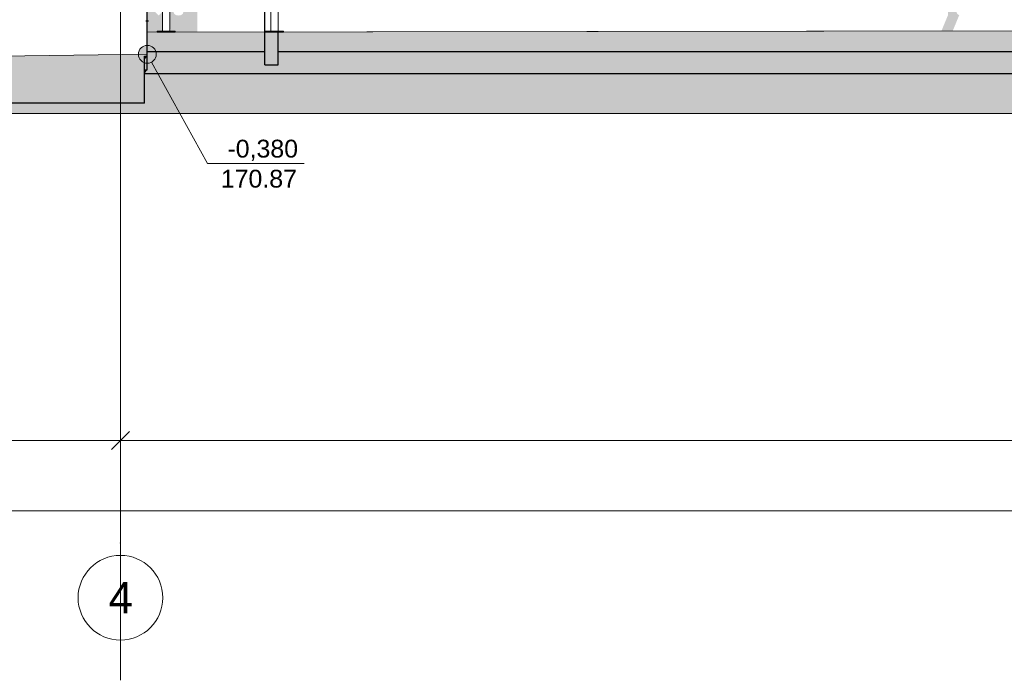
# Model space of a CAD drawing. Header units: millimetres. Extents: x -95523 to 190468, y -7401 to 17692.
# Tile 5 of 139: x -81017 to -69977, y -7401 to 8. Entities that reach past the tile are written whole.
import ezdxf

# ---------------------------------------------------------------- set-up
doc = ezdxf.new("R2010")
doc.units = ezdxf.units.MM
doc.header["$MEASUREMENT"] = 0
doc.set_wipeout_variables(frame=1)
doc.linetypes.add('Wipeout_Contour', pattern=[1000, 0, -1000])
doc.linetypes.add('Штрих-Штриховая', pattern=[10.936111, 5.291667, -2.116667, 1.411111, -2.116667])
for name, color, linetype, lineweight in [('Р_Фасад в осях 1-24_2_1 Молдинги_Ном._пера__1', 7, 'Continuous', 15), ('Р_Фасад в осях 1-24_2_1_ Лестницы металл_Ном._пера__1', 7, 'Continuous', 15), ('Р_Фасад в осях 1-24_2_1_ Лестницы металл_Ном._пера__2', 8, 'Continuous', 15), ('Р_Фасад в осях 1-24_2_1_ОСИ ФАСАДА_Ном._пера__1', 7, 'Continuous', 15), ('Р_Фасад в осях 1-24_2_1_ОСИ ФАСАДА_Ном._пера__2', 8, 'Continuous', 15), ('Р_Фасад в осях 1-24_2_1_Цоколь_Ном._пера__2', 8, 'Continuous', 15), ('Р_Фасад в осях 1-24_2_1_Цоколь_Ном._пера__21', 7, 'Continuous', 30), ('Р_Фасад в осях 1-24_2_2D - Общий_Ном._пера__2', 8, 'Continuous', 15), ('Р_Фасад в осях 1-24_2_2D - Общий_Ном._пера__74', 255, 'Continuous', 0), ('Р_Фасад в осях 1-24_2_Конструктив - Колонны_Ном._пера__21', 7, 'Continuous', 30), ('Р_Фасад в осях 1-24_2_Конструктив - Стены Несущие_Ном._пера__2', 8, 'Continuous', 15), ('Р_Фасад в осях 1-24_2_Конструктив - Стены Несущие_Ном._пера__21', 7, 'Continuous', 30), ('Р_Фасад в осях 1-24_2_Размер - Общий_Ном._пера__1', 7, 'Continuous', 15), ('Р_Фасад в осях 1-24_2_Размер - Отметка Уровня_Ном._пера__1', 7, 'Continuous', 15), ('Р_Фасад в осях 1-24_2_Элемент Модели - Оси_Ном._пера__2', 8, 'Continuous', 15)]:
    doc.layers.add(name, color=color, linetype=linetype, lineweight=lineweight)
doc.layers.add('Р_Фасад в осях 1-24_2_1 Молдинги_Ном._пера__48', color=7, linetype='Continuous', lineweight=60, true_color=0xa80f02)
doc.layers.add('Р_Фасад в осях 1-24_2_Размер - Отметка Уровня', color=7, linetype='Continuous')
doc.styles.add('СГЕНЕРИР_СТИЛЬ_1', font='arial.ttf')

msp = doc.modelspace()

# ---------------------------------------------------------------- hatches: boundary and pattern name
at = {"layer": 'Р_Фасад в осях 1-24_2_1_ Лестницы металл_Ном._пера__2', "linetype": 'Continuous', "lineweight": 0, "true_color": 0x3f3f3f}
for points in [[(-79462.9, -131.9), (-79339.2, -131.9), (-79332.2, -121.9), (-79457.9, -121.9)], [(-78247.9, -131.9), (-78124.2, -131.9), (-78117.2, -121.9), (-78242.9, -121.9)]]:
    msp.add_hatch(color=250, dxfattribs=at).paths.add_polyline_path(points)
at = {"layer": 'Р_Фасад в осях 1-24_2_1_Цоколь_Ном._пера__2', "linetype": 'Continuous', "lineweight": 0, "true_color": 0x3f3f3f}
for points in [[(-79586, 380), (-79586, -349.1), (-79461.6, -173.2), (-79453.7, -173.7), (-79429.7, -172.5), (-79403.4, -169), (-79378.9, -163.8), (-79359.8, -157.6), (-79349.1, -151.4), (-79341, -131.9), (-79474.7, -131.9), (-79474.7, -121.9), (-79417.2, -121.9), (-79417.2, 97.1), (-79459.6, 54.7), (-79581.7, 176.9), (-79581.7, 380)], [(-70700.8, -163.8), (-70701.5, -169), (-70692.1, -172.5), (-70674, -173.7), (-70650, -172.5), (-70623.7, -169), (-70599.2, -163.8), (-70580.1, -157.6), (-70569.4, -151.4), (-70482.1, 59.3), (-70496.4, 66.1), (-70508.3, 78.7), (-70512.5, 93.6), (-70512.5, 380), (-70606.8, 380), (-70606.8, 283.8), (-70609.8, 271.3), (-70609.8, 241.3), (-70606.8, 233), (-70606.8, 63.1)], [(-79292.2, 134.7), (-79332.2, 134.7), (-79332.2, -110.6), (-79324.9, -93.1), (-79324.9, -121.9), (-79274.7, -121.9), (-79274.7, -131.9), (-79324.9, -131.9), (-79324.9, -351.2), (-79024.9, -351.2), (-79024.9, 134.7), (-79182.2, 134.7), (-79182.2, 93.6), (-79186.4, 78.7), (-79198.3, 66.1), (-79216.1, 57.6), (-79237.2, 54.7), (-79258.2, 57.6), (-79276.1, 66.1), (-79288, 78.7), (-79292.2, 93.6)], [(-79616, -441), (-79587, -400), (-79616, -400)]]:
    msp.add_hatch(color=250, dxfattribs=at).paths.add_polyline_path(points)
at = {"layer": 'Р_Фасад в осях 1-24_2_2D - Общий_Ном._пера__2', "linetype": 'Continuous', "lineweight": 15}
h = msp.add_hatch(dxfattribs=at)
h.set_pattern_fill('ГРУНТ_02_0002', color=8, style=0, pattern_type=2)
h.set_pattern_definition([(45, (0, 0), (-275.7716, 275.7716), []), (45, (-91.9, 91.9), (-551.543, 551.543), []), (45, (-183.85, 183.85), (-551.543, 551.543), []), (135, (-275.77, 275.77), (91.92388, 91.92388), [390, -390])])
h.paths.add_polyline_path([(-92197.2, -550), (-92197.2, -510), (-95523.4, -510), (-95523.4, -1042.9), (31270, -1042.9), (31270, 0), (28064.8, 0), (28064.8, -365.9), (15451.8, -320), (15451.8, 0), (-22437.2, -20.3), (-22437.2, -80), (-41667.2, -60), (-44177.8, -80), (-79586.1, -130), (-79586.1, -380)])
at = {"layer": 'Р_Фасад в осях 1-24_2_Конструктив - Стены Несущие_Ном._пера__2', "linetype": 'Continuous', "lineweight": 0, "true_color": 0x3f3f3f}
for points in [[(-79586, -351.2), (-79586, -389.8), (-79352.2, -389.8), (-79352.2, -600), (-79052.2, -600), (-79052.2, -389.8), (-78267.2, -389.8), (-78267.2, -351.2)], [(-78117.2, -351.2), (-78117.2, -389.8), (-55167.2, -389.8), (-55167.2, -351.2)], [(-79587, -555.8), (-79616, -555.8), (-79616, -596.7)]]:
    msp.add_hatch(color=250, dxfattribs=at).paths.add_polyline_path(points)
at = {"layer": 'Р_Фасад в осях 1-24_2_Размер - Отметка Уровня', "linetype": 'Continuous', "lineweight": 0, "true_color": 0x000000}
msp.add_hatch(color=18, dxfattribs=at).paths.add_polyline_path([(-79686.1, -380), (-79678.5, -418.3), (-79656.8, -450.7), (-79624.4, -472.4), (-79586.1, -480), (-79547.8, -472.4), (-79515.4, -450.7), (-79493.7, -418.3), (-79486.1, -380), (-79493.7, -341.7), (-79515.4, -309.3), (-79547.8, -287.6), (-79586.1, -280), (-79624.4, -287.6), (-79656.8, -309.3), (-79678.5, -341.7)])

# ---------------------------------------------------------------- linework, layer by layer
at = {"layer": 'Р_Фасад в осях 1-24_2_1 Молдинги_Ном._пера__1', "color": 7, "linetype": 'Continuous', "lineweight": 15}
for p, q in [((-79586.1, 0), (-79586.1, -380)), ((-79586.1, 0), (-79586.1, -130)), ((-79586.1, -130), (-44177.8, -80))]:
    msp.add_line(p, q, dxfattribs=at)
at = {"layer": 'Р_Фасад в осях 1-24_2_1 Молдинги_Ном._пера__1', "color": 7, "linetype": 'Continuous', "lineweight": 15, "flags": 128}
msp.add_lwpolyline([(-92197.2, -550), (-79586.1, -380)], dxfattribs=at)
at = {"layer": 'Р_Фасад в осях 1-24_2_1 Молдинги_Ном._пера__48', "color": 14, "linetype": 'Continuous', "lineweight": 60, "true_color": 0xa80f02}
msp.add_line((-79586.1, 0), (-79586.1, -13), dxfattribs=at)
at = {"layer": 'Р_Фасад в осях 1-24_2_1_ Лестницы металл_Ном._пера__1', "color": 7, "linetype": 'Continuous', "lineweight": 15}
for p, q in [((-79332.2, -121.9), (-79332.2, 134.7)), ((-78202.2, -121.9), (-78202.2, 134.7)), ((-78117.2, -121.9), (-78117.2, 134.7)), ((-79417.2, -121.9), (-79417.2, 97.1)), ((-79417.2, -121.9), (-79474.7, -121.9)), ((-79474.7, -121.9), (-79474.7, -131.9)), ((-79474.7, -131.9), (-79274.7, -131.9)), ((-79417.2, -121.9), (-79332.2, -121.9)), ((-79274.7, -121.9), (-79332.2, -121.9)), ((-79274.7, -131.9), (-79274.7, -121.9)), ((-78202.2, -121.9), (-78259.7, -121.9)), ((-78259.7, -121.9), (-78259.7, -131.9)), ((-78259.7, -131.9), (-78059.7, -131.9)), ((-78202.2, -121.9), (-78117.2, -121.9)), ((-78059.7, -121.9), (-78117.2, -121.9)), ((-78059.7, -131.9), (-78059.7, -121.9))]:
    msp.add_line(p, q, dxfattribs=at)
at = {"layer": 'Р_Фасад в осях 1-24_2_1_ОСИ ФАСАДА_Ном._пера__1', "color": 7, "linetype": 'Continuous', "lineweight": 15}
msp.add_circle((-79887.2, -6475), 475, dxfattribs=at)
at = {"layer": 'Р_Фасад в осях 1-24_2_1_ОСИ ФАСАДА_Ном._пера__2', "color": 8, "linetype": 'Штрих-Штриховая', "lineweight": 15}
for p, q in [((-79887.2, 14121.2), (-79887.2, -5861.1)), ((-79887.2, -5861.1), (-79887.2, -6000))]:
    msp.add_line(p, q, dxfattribs=at)
msp.add_point((-79887.2, -5861.1), dxfattribs=at)
msp.add_point((-79887.2, -5861.1), dxfattribs=at)
at = {"layer": 'Р_Фасад в осях 1-24_2_1_Цоколь_Ном._пера__21', "color": 7, "linetype": 'Continuous', "lineweight": 30}
for p, q in [((-79586, -400), (-79586, 380)), ((-79616, -930), (-79616, -400)), ((-79616, -400), (-79586, -400)), ((-79587, -555.8), (-79587, -400)), ((-78267.2, -351.2), (-79586, -351.2)), ((-50739.7, -351.2), (-78117.2, -351.2)), ((-79616, -555.8), (-79587, -555.8)), ((-79616, -930), (-85956.5, -930))]:
    msp.add_line(p, q, dxfattribs=at)
at = {"layer": 'Р_Фасад в осях 1-24_2_2D - Общий_Ном._пера__74', "color": 255, "linetype": 'Continuous', "lineweight": 0, "flags": 128}
msp.add_lwpolyline([(-92197.2, -550), (-79586.1, -380), (-79586.1, -130), (-44177.8, -80), (-41667.2, -60), (-22437.2, -80), (-22437.2, -20.3), (15451.8, 0), (15451.8, -320), (28064.8, -365.9), (28064.8, 0), (31270, 0), (31270, -1042.9), (-95523.4, -1042.9), (-95523.4, -510), (-92197.2, -510)], close=True, dxfattribs=at)
at = {"layer": 'Р_Фасад в осях 1-24_2_Конструктив - Колонны_Ном._пера__21', "color": 7, "linetype": 'Continuous', "lineweight": 30}
for p, q in [((-78267.2, -498.7), (-78267.2, 134.7)), ((-78117.2, -498.7), (-78117.2, -131.9)), ((-78117.2, -498.7), (-78117.2, -131.9)), ((-78267.2, -498.7), (-78117.2, -498.7))]:
    msp.add_line(p, q, dxfattribs=at)
at = {"layer": 'Р_Фасад в осях 1-24_2_Конструктив - Стены Несущие_Ном._пера__21', "color": 7, "linetype": 'Continuous', "lineweight": 30}
msp.add_line((-55167.2, -600), (-79616, -600), dxfattribs=at)
at = {"layer": 'Р_Фасад в осях 1-24_2_Размер - Общий_Ном._пера__1', "color": 7, "linetype": 'Continuous', "lineweight": 15}
for p, q in [((-79887.2, -4898.7), (-79887.2, -3752)), ((-79787.2, -4611.2), (-79987.2, -4811.2)), ((-91887.2, -4711.2), (-79887.2, -4711.2)), ((-79887.2, -4711.2), (-41067.2, -4711.2)), ((-91887.2, -5500), (27752.8, -5500))]:
    msp.add_line(p, q, dxfattribs=at)
at = {"layer": 'Р_Фасад в осях 1-24_2_Размер - Отметка Уровня_Ном._пера__1', "color": 7, "linetype": 'Continuous', "lineweight": 15}
msp.add_line((-79538, -467.6), (-78913, -1605.2), dxfattribs=at)
msp.add_circle((-79586.1, -380), 100, dxfattribs=at)
at = {"layer": 'Р_Фасад в осях 1-24_2_Элемент Модели - Оси_Ном._пера__2', "color": 8, "linetype": 'Штрих-Штриховая', "lineweight": 15}
for p in [(-79887.2, 13121.2), (-79887.2, 13115.8)]:
    msp.add_line(p, (-79887.2, -7401.4), dxfattribs=at)

# ---------------------------------------------------------------- texts
at = {"layer": 'Р_Фасад в осях 1-24_2_1_ОСИ ФАСАДА_Ном._пера__1', "color": 7, "linetype": 'Continuous', "lineweight": 15, "insert": (-80020.7, -6300), "char_height": 350, "attachment_point": 1, "style": 'СГЕНЕРИР_СТИЛЬ_1'}
msp.add_mtext('\\A1;\\pt0;4', dxfattribs=at)
at = {"layer": 'Р_Фасад в осях 1-24_2_Размер - Отметка Уровня_Ном._пера__1', "color": 7, "linetype": 'Continuous', "lineweight": 15, "insert": (-78762.5, -1878), "char_height": 200, "attachment_point": 7, "style": 'СГЕНЕРИР_СТИЛЬ_1'}
msp.add_mtext('\\A1;170.87', dxfattribs=at)

# ---------------------------------------------------------------- wipeouts: each hides what was drawn before it
at = {"color": 254, "linetype": 'Wipeout_Contour', "lineweight": 0, "ltscale": 313222.611109}
msp.add_wipeout([(-78757.2, -1605.2), (-77827, -1605.2), (-77827, -1290.9), (-78757.2, -1290.9)], dxfattribs=at).dxf.layer = 'Р_Фасад в осях 1-24_2_Размер - Отметка Уровня'

# ---------------------------------------------------------------- next in the draw order: linework, layer by layer
at = {"layer": 'Р_Фасад в осях 1-24_2_Размер - Отметка Уровня_Ном._пера__1', "color": 7, "linetype": 'Continuous', "lineweight": 15}
for p, q in [((-78913, -1605.2), (-78757.2, -1605.2)), ((-78757.2, -1605.2), (-77827, -1605.2))]:
    msp.add_line(p, q, dxfattribs=at)

# ---------------------------------------------------------------- next in the draw order: texts
at = {"layer": 'Р_Фасад в осях 1-24_2_Размер - Отметка Уровня_Ном._пера__1', "color": 7, "linetype": 'Continuous', "lineweight": 15, "insert": (-78292.1, -1575.4), "char_height": 200, "attachment_point": 8, "style": 'СГЕНЕРИР_СТИЛЬ_1'}
msp.add_mtext('\\A1;-0,380', dxfattribs=at)

doc.saveas('drawing.dxf')
